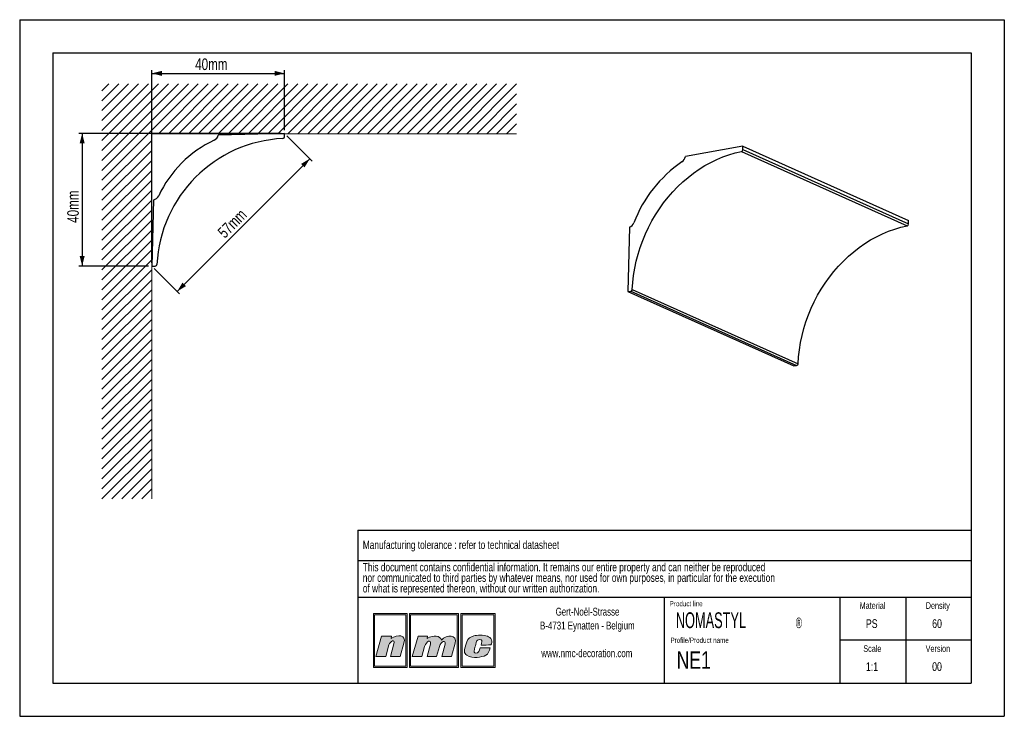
# Model space of a CAD drawing. Header units: millimetres. Extents: x 0 to 297, y 0 to 210.
import ezdxf
from ezdxf.lldxf.tags import DXFTag

# ---------------------------------------------------------------- set-up
doc = ezdxf.new("R2010")
doc.units = ezdxf.units.MM
doc.linetypes.add('SLD-Continue', pattern=[0])
doc.layers.add('1', color=7, linetype='SLD-Continue', lineweight=25)
for name, color, linetype in [('2', 7, 'SLD-Continue'), ('4', 11, 'SLD-Mixte-et-tirets'), ('5', 136, 'SLD-Mixte-et-tirets')]:
    doc.layers.add(name, color=color, linetype=linetype)
doc.styles.add('SLDTEXTSTYLE0', font='TXT', dxfattribs={"width": 0.70989})
doc.styles.add('SLDTEXTSTYLE1', font='TXT', dxfattribs={"width": 0.75})
doc.styles.add('SLDTEXTSTYLE3', font='TXT', dxfattribs={"width": 0.605})
tags = doc.linetypes.add('SLD-Mixte-et-tirets', pattern=[12.7, 6.35, -1.27, 1.27, -1.27, 1.27, -1.27]).pattern_tags.tags
tags[14:15] = [DXFTag(74, 4), DXFTag(75, 0), DXFTag(340, '0'), DXFTag(46, 1.0), DXFTag(50, 0.0), DXFTag(44, 0.0), DXFTag(45, 0.0)]
tags[12:13] = [DXFTag(74, 4), DXFTag(75, 0), DXFTag(340, '0'), DXFTag(46, 1.0), DXFTag(50, 0.0), DXFTag(44, 0.0), DXFTag(45, 0.0)]
tags[10:11] = [DXFTag(74, 4), DXFTag(75, 0), DXFTag(340, '0'), DXFTag(46, 1.0), DXFTag(50, 0.0), DXFTag(44, 0.0), DXFTag(45, 0.0)]
tags[8:9] = [DXFTag(74, 4), DXFTag(75, 0), DXFTag(340, '0'), DXFTag(46, 1.0), DXFTag(50, 0.0), DXFTag(44, 0.0), DXFTag(45, 0.0)]
tags[6:7] = [DXFTag(74, 4), DXFTag(75, 0), DXFTag(340, '0'), DXFTag(46, 1.0), DXFTag(50, 0.0), DXFTag(44, 0.0), DXFTag(45, 0.0)]
tags[4:5] = [DXFTag(74, 4), DXFTag(75, 0), DXFTag(340, '0'), DXFTag(46, 1.0), DXFTag(50, 0.0), DXFTag(44, 0.0), DXFTag(45, 0.0)]
doc.dimstyles.new('SLDDIMSTYLE0', dxfattribs={"dimtxt": 3.5, "dimasz": 3, "dimexe": 0, "dimexo": 0.0625, "dimgap": 0.875, "dimtad": 1, "dimdec": 0, "dimrnd": 1e-09, "dimzin": 12, "dimdsep": 46, "dimtxsty": 'SLDTEXTSTYLE1', "dimsah": 1, "dimcen": 0.09, "dimadec": 0, "dimazin": 3, "dimtfac": 1, "dimtdec": 0, "dimtofl": 0, "dimtmove": 0, "dimatfit": 3, "dimfxl": 1, "dimfrac": 2, "dimtolj": 1, "dimtzin": 12, "dimarcsym": 0})

# ---------------------------------------------------------------- blocks, each defined once
blk = doc.blocks.new('SW_NOTE_0')
at = {"layer": '2', "color": 0, "char_height": 2.5, "attachment_point": 1, "style": 'SLDTEXTSTYLE1'}
for s, insert in [('This document contains confidential information. It remains our entire property and can neither be reproduced', (0, 3.22)), ('nor communicated to third parties by whatever means, nor used for own purposes, in particular for the execution', (0, 0.03)), ('of what is represented thereon, without our written authorization.', (0, -3.17))]:
    blk.add_mtext(s, dxfattribs=dict(at, insert=insert))
blk = doc.blocks.new('SW_NOTE_1')
at = {"layer": '2', "color": 0, "char_height": 2.3813, "attachment_point": 2, "style": 'SLDTEXTSTYLE1'}
for s, insert in [('Gert-Noël-Strasse', (13.02, 3.07)), ('B-4731 Eynatten - Belgium', (12.97, -1.11)), ('www.nmc-decoration.com', (12.81, -9.46))]:
    blk.add_mtext(s, dxfattribs=dict(at, insert=insert))
blk = doc.blocks.new('SW_NOTE_2')
at = {"layer": '2', "color": 0, "attachment_point": 1, "style": 'SLDTEXTSTYLE3'}
for s, insert, char_height in [('NOMASTYL', (0, 6.14), 4.763), ('®', (36.17, 4.54), 3.17)]:
    blk.add_mtext(s, dxfattribs=dict(at, insert=insert, char_height=char_height))
blk = doc.blocks.new('_D')
at = {"layer": '5'}
for p, q in [((39.89, 136.72), (39.89, 194.82)), ((39.89, 193.82), (79.89, 193.82)), ((79.89, 176.72), (79.89, 194.82))]:
    blk.add_line(p, q, dxfattribs=at)
for points in [[(39.89, 193.82), (42.89, 193.07), (42.89, 194.57)], [(79.89, 193.82), (76.89, 194.57), (76.89, 193.07)]]:
    blk.add_solid(points, dxfattribs=at)
at = {"layer": '5', "insert": (52.93, 198.33), "char_height": 3.5, "attachment_point": 1, "style": 'SLDTEXTSTYLE1'}
blk.add_mtext('40mm', dxfattribs=at)
blk = doc.blocks.new('_D_1')
at = {"layer": '5'}
for p, q in [((78.89, 175.72), (17.84, 175.72)), ((18.84, 175.72), (18.84, 135.72)), ((38.89, 135.72), (17.84, 135.72))]:
    blk.add_line(p, q, dxfattribs=at)
for points in [[(18.84, 175.72), (18.09, 172.72), (19.59, 172.72)], [(18.84, 135.72), (19.59, 138.72), (18.09, 138.72)]]:
    blk.add_solid(points, dxfattribs=at)
at = {"layer": '5', "insert": (14.33, 148.76), "char_height": 3.5, "attachment_point": 1, "rotation": 90, "style": 'SLDTEXTSTYLE1'}
blk.add_mtext('40mm', dxfattribs=at)
blk = doc.blocks.new('_D_2')
at = {"layer": '5'}
for p, q in [((80.6, 175.01), (88.21, 167.39)), ((47.51, 128.1), (87.51, 168.1)), ((40.6, 135.01), (48.21, 127.39))]:
    blk.add_line(p, q, dxfattribs=at)
for points in [[(87.51, 168.1), (84.85, 166.51), (85.91, 165.45)], [(47.51, 128.1), (50.16, 129.69), (49.1, 130.75)]]:
    blk.add_solid(points, dxfattribs=at)
at = {"layer": '5', "insert": (59.39, 146.37), "char_height": 3.5, "attachment_point": 1, "rotation": 45, "style": 'SLDTEXTSTYLE1'}
blk.add_mtext('57mm', dxfattribs=at)

msp = doc.modelspace()

# ---------------------------------------------------------------- hatches: boundary and pattern name
at = {"layer": '4'}
h = msp.add_hatch(color=11, dxfattribs=at)
h.paths.add_polyline_path([(106.68, 30.96), (106.68, 14.75), (116.87, 14.75), (116.87, 30.96)], flags=0)
h.paths.add_polyline_path([(116.49, 15.13), (107.06, 15.13), (107.06, 30.58), (116.49, 30.58)], flags=0)
h = msp.add_hatch(color=11, dxfattribs=at)
h.paths.add_polyline_path([(117.56, 14.75), (132.37, 14.75), (132.37, 30.96), (117.56, 30.96)], flags=0)
h.paths.add_polyline_path([(131.99, 15.13), (117.93, 15.13), (117.93, 30.58), (131.99, 30.58)], flags=0)
h = msp.add_hatch(color=11, dxfattribs=at)
h.paths.add_polyline_path([(133.06, 14.75), (143.42, 14.75), (143.42, 30.96), (133.06, 30.96)], flags=0)
h.paths.add_polyline_path([(133.43, 15.13), (133.43, 30.58), (143.05, 30.58), (143.05, 15.13)], flags=0)
h = msp.add_hatch(color=11, dxfattribs=at)
edge = h.paths.add_edge_path(flags=0)
edge.add_line((112.11, 24.18), (112.01, 23.45))
edge.add_spline(control_points=[(112.01, 23.45), (114.01, 24.83), (116.69, 24.62), (115.92, 22.08)], knot_values=[3, 3, 3, 3, 4, 4, 4, 4], weights=[1, 1, 1, 1], degree=3, periodic=0)
edge.add_line((115.92, 22.08), (114.74, 18.04))
edge.add_line((114.74, 18.04), (111.86, 18.04))
edge.add_line((111.86, 18.04), (112.9, 21.86))
edge.add_spline(control_points=[(112.9, 21.86), (113.35, 23.46), (111.69, 22.69), (111.37, 21.5)], knot_values=[7, 7, 7, 7, 8, 8, 8, 8], weights=[1, 1, 1, 1], degree=3, periodic=0)
edge.add_line((111.37, 21.5), (110.41, 18.02))
edge.add_line((110.41, 18.02), (107.46, 18.02))
edge.add_line((107.46, 18.02), (109.17, 24.18))
edge.add_line((109.17, 24.18), (112.11, 24.18))
h = msp.add_hatch(color=11, dxfattribs=at)
edge = h.paths.add_edge_path(flags=0)
edge.add_spline(control_points=[(127.21, 22.99), (126.81, 24.29), (124.9, 24.64), (122.93, 23.47)], knot_values=[10, 10, 10, 10, 11, 11, 11, 11], weights=[1, 1, 1, 1], degree=3, periodic=0)
edge.add_line((122.93, 23.47), (123, 24.16))
edge.add_line((123, 24.16), (120.19, 24.16))
edge.add_line((120.19, 24.16), (118.43, 18.04))
edge.add_line((118.43, 18.04), (121.29, 18.04))
edge.add_line((121.29, 18.04), (122.14, 21.01))
edge.add_spline(control_points=[(122.14, 21.01), (122.62, 22.76), (124.29, 23.26), (123.89, 21.78)], knot_values=[1, 1, 1, 1, 2, 2, 2, 2], weights=[1, 1, 1, 1], degree=3, periodic=0)
edge.add_line((123.89, 21.78), (122.87, 18.04))
edge.add_line((122.87, 18.04), (125.77, 18.04))
edge.add_line((125.77, 18.04), (126.61, 21.03))
edge.add_spline(control_points=[(126.61, 21.03), (127.08, 22.79), (128.67, 22.98), (128.34, 21.78)], knot_values=[5, 5, 5, 5, 6, 6, 6, 6], weights=[1, 1, 1, 1], degree=3, periodic=0)
edge.add_line((128.34, 21.78), (127.32, 18.04))
edge.add_line((127.32, 18.04), (130.25, 18.04))
edge.add_line((130.25, 18.04), (131.38, 22.06))
edge.add_spline(control_points=[(131.38, 22.06), (132.09, 24.58), (128.84, 24.76), (127.21, 22.99)], knot_values=[9, 9, 9, 9, 10, 10, 10, 10], weights=[1, 1, 1, 1], degree=3, periodic=0)
h = msp.add_hatch(color=11, dxfattribs=at)
edge = h.paths.add_edge_path(flags=0)
edge.add_spline(control_points=[(134.89, 18.39), (133.85, 18.98), (133.99, 19.85), (134.84, 22.43)], knot_values=[12, 12, 12, 12, 13, 13, 13, 13], weights=[1, 1, 1, 1], degree=3, periodic=0)
edge.add_spline(control_points=[(134.84, 22.43), (135.19, 23.49), (135.98, 23.97), (136.94, 24.25)], knot_values=[13, 13, 13, 13, 14, 14, 14, 14], weights=[1, 1, 1, 1], degree=3, periodic=0)
edge.add_spline(control_points=[(136.94, 24.25), (137.88, 24.52), (139.96, 24.52), (141.09, 24.14)], knot_values=[14, 14, 14, 14, 15, 15, 15, 15], weights=[1, 1, 1, 1], degree=3, periodic=0)
edge.add_spline(control_points=[(141.09, 24.14), (141.53, 23.99), (142.16, 23.59), (142.35, 23.1)], knot_values=[15, 15, 15, 15, 16, 16, 16, 16], weights=[1, 1, 1, 1], degree=3, periodic=0)
edge.add_spline(control_points=[(142.35, 23.1), (142.56, 22.46), (142.3, 21.95), (142.14, 21.5)], knot_values=[0, 0, 0, 0, 1, 1, 1, 1], weights=[1, 1, 1, 1], degree=3, periodic=0)
edge.add_spline(control_points=[(142.14, 21.5), (141.24, 21.49), (140.31, 21.49), (139.18, 21.49)], knot_values=[1, 1, 1, 1, 2, 2, 2, 2], weights=[1, 1, 1, 1], degree=3, periodic=0)
edge.add_spline(control_points=[(139.18, 21.49), (139.36, 22.3), (139.62, 22.81), (139.16, 23.09)], knot_values=[2, 2, 2, 2, 3, 3, 3, 3], weights=[1, 1, 1, 1], degree=3, periodic=0)
edge.add_spline(control_points=[(139.16, 23.09), (138.93, 23.2), (138.56, 23.18), (138.35, 23.09)], knot_values=[3, 3, 3, 3, 4, 4, 4, 4], weights=[1, 1, 1, 1], degree=3, periodic=0)
edge.add_spline(control_points=[(138.35, 23.09), (137.95, 22.9), (137.85, 22.71), (137.71, 22.22)], knot_values=[4, 4, 4, 4, 5, 5, 5, 5], weights=[1, 1, 1, 1], degree=3, periodic=0)
edge.add_spline(control_points=[(137.71, 22.22), (137.46, 21.3), (137.43, 21.26), (137.16, 20.2)], knot_values=[5, 5, 5, 5, 6, 6, 6, 6], weights=[1, 1, 1, 1], degree=3, periodic=0)
edge.add_spline(control_points=[(137.16, 20.2), (136.89, 19.31), (137.12, 19.11), (137.5, 19.05)], knot_values=[6, 6, 6, 6, 7, 7, 7, 7], weights=[1, 1, 1, 1], degree=3, periodic=0)
edge.add_spline(control_points=[(137.5, 19.05), (138.56, 18.92), (138.63, 19.81), (138.88, 20.64)], knot_values=[7, 7, 7, 7, 8, 8, 8, 8], weights=[1, 1, 1, 1], degree=3, periodic=0)
edge.add_line((138.88, 20.64), (138.93, 20.64))
edge.add_line((138.93, 20.64), (141.88, 20.64))
edge.add_spline(control_points=[(141.88, 20.64), (141.66, 19.75), (141.37, 18.75), (140.63, 18.38)], knot_values=[10, 10, 10, 10, 11, 11, 11, 11], weights=[1, 1, 1, 1], degree=3, periodic=0)
edge.add_spline(control_points=[(140.63, 18.38), (139.27, 17.79), (136.78, 17.34), (134.89, 18.39)], knot_values=[11, 11, 11, 11, 12, 12, 12, 12], weights=[1, 1, 1, 1], degree=3, periodic=0)

# ---------------------------------------------------------------- linework, layer by layer
at = {"color": 8, "linetype": 'SLD-Continue', "lineweight": 18}
for p, q in [((53.87, 190.64), (24.81, 161.58)), ((50.87, 190.64), (24.81, 164.58)), ((47.87, 190.64), (24.81, 167.58)), ((44.87, 190.64), (24.81, 170.58)), ((41.87, 190.64), (24.81, 173.58)), ((38.87, 190.64), (24.81, 176.58)), ((35.87, 190.64), (24.81, 179.58)), ((32.87, 190.64), (24.81, 182.58)), ((29.87, 190.64), (24.81, 185.58)), ((26.87, 190.64), (24.81, 188.58)), ((56.87, 190.64), (41.87, 175.64)), ((59.87, 190.64), (44.87, 175.64)), ((62.87, 190.64), (47.87, 175.64)), ((65.87, 190.64), (50.87, 175.64)), ((68.87, 190.64), (53.87, 175.64)), ((71.87, 190.64), (56.87, 175.64)), ((74.87, 190.64), (59.87, 175.64)), ((77.87, 190.64), (62.87, 175.64)), ((80.87, 190.64), (65.87, 175.64)), ((83.87, 190.64), (68.87, 175.64)), ((86.87, 190.64), (71.87, 175.64)), ((89.87, 190.64), (74.87, 175.64)), ((92.87, 190.64), (77.87, 175.64)), ((95.87, 190.64), (80.87, 175.64)), ((98.87, 190.64), (83.87, 175.64)), ((101.87, 190.64), (86.87, 175.64)), ((104.87, 190.64), (89.87, 175.64)), ((107.87, 190.64), (92.87, 175.64)), ((110.87, 190.64), (95.87, 175.64)), ((113.87, 190.64), (98.87, 175.64)), ((116.87, 190.64), (101.87, 175.64)), ((119.87, 190.64), (104.87, 175.64)), ((122.87, 190.64), (107.87, 175.64)), ((125.87, 190.64), (110.87, 175.64)), ((128.87, 190.64), (113.87, 175.64)), ((131.87, 190.64), (116.87, 175.64)), ((134.87, 190.64), (119.87, 175.64)), ((137.87, 190.64), (122.87, 175.64)), ((140.87, 190.64), (125.87, 175.64)), ((143.87, 190.64), (128.87, 175.64)), ((146.87, 190.64), (131.87, 175.64)), ((149.87, 190.64), (134.87, 175.64)), ((149.87, 187.64), (137.87, 175.64)), ((149.87, 184.64), (140.87, 175.64)), ((149.87, 181.64), (143.87, 175.64)), ((149.87, 178.64), (146.87, 175.64)), ((149.87, 175.64), (39.81, 175.64)), ((39.81, 175.64), (39.81, 65.58)), ((39.81, 173.58), (24.81, 158.58)), ((39.81, 170.58), (24.81, 155.58)), ((39.81, 167.58), (24.81, 152.58)), ((39.81, 164.58), (24.81, 149.58)), ((39.81, 161.58), (24.81, 146.58)), ((39.81, 158.58), (24.81, 143.58)), ((39.81, 155.58), (24.81, 140.58)), ((39.81, 152.58), (24.81, 137.58)), ((39.81, 149.58), (24.81, 134.58)), ((39.81, 146.58), (24.81, 131.58)), ((39.81, 143.58), (24.81, 128.58)), ((39.81, 140.58), (24.81, 125.58)), ((39.81, 137.58), (24.81, 122.58)), ((39.81, 134.58), (24.81, 119.58)), ((39.81, 131.58), (24.81, 116.58)), ((39.81, 128.58), (24.81, 113.58)), ((39.81, 125.58), (24.81, 110.58)), ((39.81, 122.58), (24.81, 107.58)), ((39.81, 119.58), (24.81, 104.58)), ((39.81, 116.58), (24.81, 101.58)), ((39.81, 113.58), (24.81, 98.58)), ((39.81, 110.58), (24.81, 95.58)), ((39.81, 107.58), (24.81, 92.58)), ((39.81, 104.58), (24.81, 89.58)), ((39.81, 101.58), (24.81, 86.58)), ((39.81, 98.58), (24.81, 83.58)), ((39.81, 95.58), (24.81, 80.58)), ((39.81, 92.58), (24.81, 77.58)), ((39.81, 89.58), (24.81, 74.58)), ((39.81, 86.58), (24.81, 71.58)), ((39.81, 83.58), (24.81, 68.58)), ((39.81, 80.58), (24.81, 65.58)), ((39.81, 77.58), (27.81, 65.58)), ((39.81, 74.58), (30.81, 65.58)), ((39.81, 71.58), (33.81, 65.58)), ((39.81, 68.58), (36.81, 65.58))]:
    msp.add_line(p, q, dxfattribs=at)
at = {"color": 7, "linetype": 'SLD-Continue', "lineweight": 25}
for p, q in [((79.89, 175.72), (59.9, 175.19)), ((79.89, 174.7), (79.89, 175.72)), ((218.12, 171.84), (200.8, 168.75)), ((217.71, 170.31), (267.71, 147.9)), ((218.12, 170.85), (218.12, 171.84)), ((218.12, 171.84), (268.12, 149.43)), ((218.12, 170.85), (268.12, 148.44)), ((40.41, 155.71), (39.89, 135.72)), ((268.12, 148.44), (268.12, 149.43)), ((183.93, 147.41), (183.48, 128.03)), ((39.89, 135.72), (40.91, 135.72)), ((183.48, 128.03), (184.36, 128.16)), ((183.48, 128.03), (233.48, 105.61)), ((184.36, 128.16), (234.36, 105.74)), ((184.79, 128.68), (234.79, 106.27)), ((233.48, 105.61), (234.36, 105.74))]:
    msp.add_line(p, q, dxfattribs=at)
at = {"color": 7, "linetype": 'SLD-Continue', "lineweight": 25, "flags": 128}
for points in [[(184.79, 128.68), (184.94, 130.81), (185.18, 132.93), (185.53, 135.06), (185.98, 137.17), (186.53, 139.27), (187.18, 141.35), (187.92, 143.4), (188.75, 145.41), (189.68, 147.39), (190.7, 149.32), (191.8, 151.2), (192.98, 153.02), (194.24, 154.78), (195.58, 156.47), (196.98, 158.09), (198.46, 159.62), (199.99, 161.08), (201.59, 162.45), (203.24, 163.73), (204.93, 164.92), (206.67, 166.01), (208.45, 166.99), (210.25, 167.87), (212.09, 168.65), (213.95, 169.31), (215.82, 169.87), (217.71, 170.31)], [(234.79, 106.27), (234.94, 108.39), (235.18, 110.52), (235.53, 112.64), (235.98, 114.76), (236.53, 116.86), (237.18, 118.93), (237.92, 120.98), (238.75, 123), (239.68, 124.98), (240.7, 126.91), (241.8, 128.78), (242.98, 130.6), (244.24, 132.36), (245.58, 134.05), (246.98, 135.67), (248.46, 137.21), (249.99, 138.67), (251.59, 140.04), (253.24, 141.32), (254.93, 142.5), (256.67, 143.59), (258.45, 144.58), (260.25, 145.46), (262.09, 146.23), (263.95, 146.9), (265.82, 147.45), (267.71, 147.9)]]:
    msp.add_lwpolyline(points, dxfattribs=at)
at = {"color": 7, "linetype": 'SLD-Continue', "lineweight": 25}
for centre, radius, start, end in [((81.36, 134.24), 40, 92.7922, 177.2078), ((73.59, 142.02), 35, 115.2225, 154.7775), ((57.71, 175.72), 2.25, 295.2225, 346.5187), ((79.39, 174.7), 0.5, 272.7922, 0), ((217.56, 170.85), 0.554, 284.8545, 0.8733), ((222.49, 134.24), 39.99, 124.6679, 158.6688), ((198.26, 169.26), 2.6, 304.8201, 348.5136), ((39.89, 157.89), 2.25, 283.4813, 334.7775), ((182.93, 149.67), 2.47, 293.9823, 339.1817), ((267.56, 148.43), 0.554, 284.8545, 0.8733), ((40.91, 136.22), 0.5, 270, 357.2078), ((184.25, 128.69), 0.548, 282.1662, 358.7696), ((234.25, 106.28), 0.548, 282.1662, 358.7696)]:
    msp.add_arc(centre, radius, start, end, dxfattribs=at)
at = {"layer": '1', "linetype": 'SLD-Continue'}
for p, q in [((102, 56.09), (287, 56.09)), ((102, 56.09), (102, 10)), ((194.5, 10), (194.5, 35.94)), ((247.5, 10), (247.5, 35.94))]:
    msp.add_line(p, q, dxfattribs=at)
at = {"layer": '1'}
for p, q in [((102, 46.94), (287, 46.94)), ((102, 35.94), (287, 35.94))]:
    msp.add_line(p, q, dxfattribs=at)
at = {"layer": '2', "linetype": 'SLD-Continue'}
for p, q in [((0, 210), (297, 210)), ((0, 210), (0, 0)), ((297, 210), (297, 0)), ((10, 200), (287, 200)), ((10, 200), (10, 10)), ((287, 200), (287, 10)), ((267.25, 35.94), (267.25, 10)), ((287, 22.97), (247.5, 22.97)), ((10, 10), (287, 10)), ((0, 0), (297, 0))]:
    msp.add_line(p, q, dxfattribs=at)
at = {"layer": '5', "color": 11, "linetype": 'SLD-Continue', "lineweight": 18}
for p, q in [((116.87, 30.96), (106.68, 30.96)), ((106.68, 30.96), (106.68, 14.75)), ((116.49, 30.58), (107.06, 30.58)), ((107.06, 30.58), (107.06, 15.13)), ((116.49, 15.13), (116.49, 30.58)), ((116.87, 14.75), (116.87, 30.96)), ((132.37, 30.96), (117.56, 30.96)), ((117.56, 30.96), (117.56, 14.75)), ((131.99, 30.58), (117.93, 30.58)), ((117.93, 30.58), (117.93, 15.13)), ((131.99, 15.13), (131.99, 30.58)), ((132.37, 14.75), (132.37, 30.96)), ((143.42, 30.96), (133.06, 30.96)), ((133.06, 30.96), (133.06, 14.75)), ((133.43, 30.58), (133.43, 15.13)), ((143.05, 30.58), (133.43, 30.58)), ((143.05, 15.13), (143.05, 30.58)), ((143.42, 14.75), (143.42, 30.96)), ((107.46, 18.02), (109.17, 24.18)), ((109.17, 24.18), (112.11, 24.18)), ((112.11, 24.18), (112.01, 23.45)), ((120.19, 24.16), (118.43, 18.04)), ((123, 24.16), (120.19, 24.16)), ((122.93, 23.47), (123, 24.16)), ((111.37, 21.5), (110.41, 18.02)), ((111.86, 18.04), (112.9, 21.86)), ((115.92, 22.08), (114.74, 18.04)), ((121.29, 18.04), (122.14, 21.01)), ((123.89, 21.78), (122.87, 18.04)), ((125.77, 18.04), (126.61, 21.03)), ((128.34, 21.78), (127.32, 18.04)), ((130.25, 18.04), (131.38, 22.06)), ((110.41, 18.02), (107.46, 18.02)), ((114.74, 18.04), (111.86, 18.04)), ((118.43, 18.04), (121.29, 18.04)), ((122.87, 18.04), (125.77, 18.04)), ((127.32, 18.04), (130.25, 18.04)), ((138.88, 20.64), (138.93, 20.64)), ((138.93, 20.64), (141.88, 20.64)), ((107.06, 15.13), (116.49, 15.13)), ((117.93, 15.13), (131.99, 15.13)), ((133.43, 15.13), (143.05, 15.13)), ((106.68, 14.75), (116.87, 14.75)), ((117.56, 14.75), (132.37, 14.75)), ((133.06, 14.75), (143.42, 14.75))]:
    msp.add_line(p, q, dxfattribs=at)
for points in [[(112.01, 23.45), (114.01, 24.83), (116.69, 24.62), (115.92, 22.08)], [(127.21, 22.99), (126.81, 24.29), (124.9, 24.64), (122.93, 23.47)], [(131.38, 22.06), (132.09, 24.58), (128.84, 24.76), (127.21, 22.99)], [(134.84, 22.43), (135.19, 23.49), (135.98, 23.97), (136.94, 24.25)], [(136.94, 24.25), (137.88, 24.52), (139.96, 24.52), (141.09, 24.14)], [(141.09, 24.14), (141.53, 23.99), (142.16, 23.59), (142.35, 23.1)], [(112.9, 21.86), (113.35, 23.46), (111.69, 22.69), (111.37, 21.5)], [(122.14, 21.01), (122.62, 22.76), (124.29, 23.26), (123.89, 21.78)], [(126.61, 21.03), (127.08, 22.79), (128.67, 22.98), (128.34, 21.78)], [(134.89, 18.39), (133.85, 18.98), (133.99, 19.85), (134.84, 22.43)], [(137.71, 22.22), (137.46, 21.3), (137.43, 21.26), (137.16, 20.2)], [(138.35, 23.09), (137.95, 22.9), (137.85, 22.71), (137.71, 22.22)], [(139.16, 23.09), (138.93, 23.2), (138.56, 23.18), (138.35, 23.09)], [(139.18, 21.49), (139.36, 22.3), (139.62, 22.81), (139.16, 23.09)], [(142.14, 21.5), (141.24, 21.49), (140.31, 21.49), (139.18, 21.49)], [(142.35, 23.1), (142.56, 22.46), (142.3, 21.95), (142.14, 21.5)], [(140.63, 18.38), (139.27, 17.79), (136.78, 17.34), (134.89, 18.39)], [(137.16, 20.2), (136.89, 19.31), (137.12, 19.11), (137.5, 19.05)], [(137.5, 19.05), (138.56, 18.92), (138.63, 19.81), (138.88, 20.64)], [(141.88, 20.64), (141.66, 19.75), (141.37, 18.75), (140.63, 18.38)]]:
    msp.add_open_spline(points, degree=3, dxfattribs=at)

# ---------------------------------------------------------------- block references
at = {"layer": '2'}
for name, p in [('SW_NOTE_0', (103.5, 43)), ('SW_NOTE_1', (158.26, 29.66)), ('SW_NOTE_2', (197.91, 25.21))]:
    msp.add_blockref(name, p, dxfattribs=at)

# ---------------------------------------------------------------- texts
at = {"layer": '2', "style": 'SLDTEXTSTYLE1'}
for s, insert, char_height, attachment_point in [('PS', (257.01, 29.26), 2.646, 2), ('60', (276.71, 29.26), 2.646, 2), ('NE1', (198.16, 19.61), 5.292, 1), ('1:1', (257.09, 16.3), 2.646, 2), ('00', (276.7, 16.3), 2.646, 2)]:
    msp.add_mtext(s, dxfattribs=dict(at, insert=insert, char_height=char_height, attachment_point=attachment_point))
at = {"layer": '4'}
for s, insert, char_height, attachment_point, style in [('Manufacturing tolerance : refer to technical datasheet', (103.5, 52.94), 2.5, 1, 'SLDTEXTSTYLE1'), ('Product line', (196.06, 34.75), 1.5875, 1, 'SLDTEXTSTYLE0'), ('Material', (257.24, 34.39), 2, 2, 'SLDTEXTSTYLE1'), ('Density', (276.94, 34.39), 2, 2, 'SLDTEXTSTYLE1'), ('Profile/Product name', (196.3, 23.73), 1.5875, 1, 'SLDTEXTSTYLE0'), ('Scale', (257.2, 21.42), 2, 2, 'SLDTEXTSTYLE1'), ('Version', (276.97, 21.42), 2, 2, 'SLDTEXTSTYLE1')]:
    msp.add_mtext(s, dxfattribs=dict(at, insert=insert, char_height=char_height, attachment_point=attachment_point, style=style))

# ---------------------------------------------------------------- dimensions: what is measured, and where the dimension line sits
at = {"layer": '5'}
dim = msp.add_linear_dim(base=(79.89, 193.82), p1=(39.89, 135.72), p2=(79.89, 175.72), dimstyle='SLDDIMSTYLE0', dxfattribs=at)
dim.commit()
dim.dimension.update_dxf_attribs({"geometry": '_D', "text_midpoint": (59.89, 193.82)})
for base, p1, p2, angle, picture, middle in [((18.84, 135.72), (79.89, 175.72), (39.89, 135.72), 90, '_D_1', (18.84, 155.72)), ((87.51, 168.1), (39.89, 135.72), (79.89, 175.72), 45, '_D_2', (67.51, 148.1))]:
    dim = msp.add_linear_dim(base=base, p1=p1, p2=p2, angle=angle, dimstyle='SLDDIMSTYLE0', dxfattribs=at)
    dim.commit()
    dim.dimension.update_dxf_attribs({"geometry": picture, "text_midpoint": middle})

doc.saveas('drawing.dxf')
